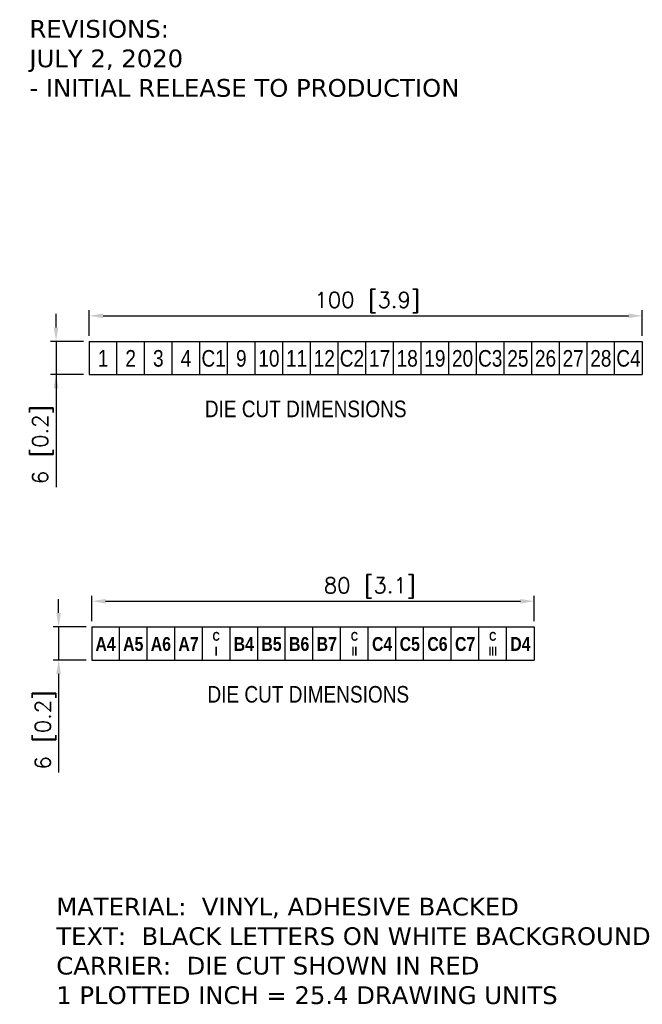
# Model space of a CAD drawing. Extents: x 241 to 519, y -220 to -42.
# Tile 1 of 16: x 241 to 353, y -220 to -42. Entities that reach past the tile are written whole.
import ezdxf

# ---------------------------------------------------------------- set-up
doc = ezdxf.new("R2010")
doc.units = 0
doc.layers.get('0').update_dxf_attribs({"linetype": 'CONTINUOUS'})
doc.layers.get('DEFPOINTS').update_dxf_attribs({"linetype": 'CONTINUOUS'})
for name, color, linetype in [('DIECUT', 1, 'CONTINUOUS'), ('SHEET', 7, 'CONTINUOUS'), ('TEXT', 7, 'CONTINUOUS')]:
    doc.layers.add(name, color=color, linetype=linetype)
doc.styles.add('MX_NOTE_STANDARD', font='txt.shx', dxfattribs={"bigfont": 'extfont.shx'})
doc.dimstyles.new('MXDIMSTYLE', dxfattribs={"dimtxt": 2.8, "dimasz": 2.5, "dimexe": 1, "dimexo": 1, "dimgap": 1, "dimtad": 1, "dimdec": 4, "dimdsep": 46, "dimtxsty": 'MX_NOTE_STANDARD', "dimcen": 2.5, "dimadec": 0, "dimazin": 0, "dimtfac": 1, "dimtdec": 4, "dimtmove": 0, "dimatfit": 3, "dimfxl": 0, "dimtolj": 1, "dimtzin": 0, "dimarcsym": 0})

# ---------------------------------------------------------------- blocks, each defined once
blk = doc.blocks.new('*D12')
at = {"color": 0, "linetype": 'ByBlock'}
for p, q in [((528.89, -60.75), (528.89, -58.25)), ((533.87, -63.25), (527.89, -63.25)), ((528.89, -63.25), (528.89, -69.25)), ((533.87, -69.25), (527.89, -69.25)), ((528.89, -71.75), (528.89, -89.59))]:
    blk.add_line(p, q, dxfattribs=at)
for points in [[(528.47, -60.75), (529.3, -60.75), (528.89, -63.25)], [(528.47, -71.75), (529.3, -71.75), (528.89, -69.25)]]:
    blk.add_solid(points, dxfattribs=at)
at = {"layer": 'DEFPOINTS', "color": 0, "linetype": 'ByBlock'}
for p in [(534.87, -63.25), (528.89, -69.25), (534.87, -69.25)]:
    blk.add_point(p, dxfattribs=at)
at = {"color": 0, "linetype": 'ByBlock', "insert": (526.49, -81.92), "char_height": 2.8, "attachment_point": 5, "rotation": 90, "style": 'MX_NOTE_STANDARD'}
blk.add_mtext('\\A1;6 [0.2]', dxfattribs=at)
blk = doc.blocks.new('*D15')
at = {"layer": 'DEFPOINTS', "color": 0, "linetype": 'Continuous'}
for p in [(333.77, -146.81), (253.77, -151.44), (333.77, -151.44)]:
    blk.add_point(p, dxfattribs=at)
at = {"layer": 'TEXT', "color": 0, "linetype": 'Continuous', "lineweight": -2}
for p, q in [((253.77, -150.44), (253.77, -145.81)), ((333.77, -150.44), (333.77, -145.81)), ((256.27, -146.81), (331.27, -146.81))]:
    blk.add_line(p, q, dxfattribs=at)
at = {"layer": 'TEXT', "color": 0, "linetype": 'Continuous'}
for points in [[(256.27, -146.4), (256.27, -147.23), (253.77, -146.81)], [(331.27, -146.4), (331.27, -147.23), (333.77, -146.81)]]:
    blk.add_solid(points, dxfattribs=at)
at = {"layer": 'TEXT', "color": 0, "linetype": 'Continuous', "insert": (304.06, -144.41), "char_height": 2.8, "attachment_point": 5, "style": 'MX_NOTE_STANDARD'}
blk.add_mtext('\\A1;80 [3.1]', dxfattribs=at)
blk = doc.blocks.new('*D22')
at = {"layer": 'DEFPOINTS', "color": 0}
for p in [(253.31, -99.85), (247.32, -105.85), (253.31, -105.85)]:
    blk.add_point(p, dxfattribs=at)
at = {"layer": 'TEXT', "color": 0, "linetype": 'Continuous', "lineweight": -2}
for p, q in [((247.32, -97.35), (247.32, -94.85)), ((252.31, -99.85), (246.32, -99.85)), ((247.32, -99.85), (247.32, -105.85)), ((252.31, -105.85), (246.32, -105.85)), ((247.32, -105.85), (247.32, -126.19)), ((247.32, -108.35), (247.32, -110.85))]:
    blk.add_line(p, q, dxfattribs=at)
at = {"layer": 'TEXT', "color": 0}
for points in [[(246.91, -97.35), (247.74, -97.35), (247.32, -99.85)], [(247.74, -108.35), (246.91, -108.35), (247.32, -105.85)]]:
    blk.add_solid(points, dxfattribs=at)
at = {"layer": 'TEXT', "color": 0, "linetype": 'Continuous', "insert": (244.92, -118.52), "char_height": 2.8, "attachment_point": 5, "rotation": 90, "style": 'MX_NOTE_STANDARD'}
blk.add_mtext('\\A1;6 [0.2]', dxfattribs=at)
blk = doc.blocks.new('*D23')
at = {"layer": 'DEFPOINTS', "color": 0}
for p in [(353.31, -95.22), (253.31, -99.85), (353.31, -99.85)]:
    blk.add_point(p, dxfattribs=at)
at = {"layer": 'TEXT', "color": 0, "linetype": 'Continuous', "lineweight": -2}
for p, q in [((253.31, -98.85), (253.31, -94.22)), ((353.31, -98.85), (353.31, -94.22)), ((255.81, -95.22), (350.81, -95.22))]:
    blk.add_line(p, q, dxfattribs=at)
at = {"layer": 'TEXT', "color": 0}
for points in [[(255.81, -94.81), (255.81, -95.64), (253.31, -95.22)], [(350.81, -95.64), (350.81, -94.81), (353.31, -95.22)]]:
    blk.add_solid(points, dxfattribs=at)
at = {"layer": 'TEXT', "color": 0, "linetype": 'Continuous', "insert": (303.59, -92.82), "char_height": 2.8, "attachment_point": 5, "style": 'MX_NOTE_STANDARD'}
blk.add_mtext('\\A1;100 [3.9]', dxfattribs=at)

msp = doc.modelspace()

# ---------------------------------------------------------------- linework, layer by layer
at = {"layer": 'DIECUT', "linetype": 'Continuous'}
for p, q in [((253.77, -151.44), (333.77, -151.44)), ((253.77, -151.44), (253.77, -157.44)), ((333.77, -151.44), (333.77, -157.44)), ((253.77, -157.44), (333.77, -157.44))]:
    msp.add_line(p, q, dxfattribs=at)
at = {"layer": 'SHEET', "color": 1, "linetype": 'Continuous'}
for p, q in [((253.31, -99.85), (353.31, -99.85)), ((253.31, -99.85), (253.31, -105.85)), ((353.31, -99.85), (353.31, -105.85)), ((253.31, -105.85), (353.31, -105.85))]:
    msp.add_line(p, q, dxfattribs=at)
at = {"layer": 'TEXT', "linetype": 'Continuous'}
for p, q in [((258.31, -105.85), (258.31, -99.85)), ((263.31, -105.85), (263.31, -99.85)), ((268.31, -105.85), (268.31, -99.85)), ((273.31, -105.85), (273.31, -99.85)), ((278.31, -105.85), (278.31, -99.85)), ((283.31, -105.85), (283.31, -99.85)), ((288.31, -105.85), (288.31, -99.85)), ((293.31, -105.85), (293.31, -99.85)), ((298.31, -105.85), (298.31, -99.85)), ((303.31, -105.85), (303.31, -99.85)), ((308.31, -105.85), (308.31, -99.85)), ((313.31, -105.85), (313.31, -99.85)), ((318.31, -105.85), (318.31, -99.85)), ((323.31, -105.85), (323.31, -99.85)), ((328.31, -105.85), (328.31, -99.85)), ((333.31, -105.85), (333.31, -99.85)), ((338.31, -105.85), (338.31, -99.85)), ((343.31, -105.85), (343.31, -99.85)), ((348.31, -105.85), (348.31, -99.85)), ((258.77, -157.44), (258.77, -151.44)), ((263.77, -157.44), (263.77, -151.44)), ((268.77, -157.44), (268.77, -151.44)), ((273.77, -157.44), (273.77, -151.44)), ((278.77, -157.44), (278.77, -151.44)), ((283.77, -157.44), (283.77, -151.44)), ((288.77, -157.44), (288.77, -151.44)), ((293.77, -157.44), (293.77, -151.44)), ((298.77, -157.44), (298.77, -151.44)), ((303.77, -157.44), (303.77, -151.44)), ((308.77, -157.44), (308.77, -151.44)), ((313.77, -157.44), (313.77, -151.44)), ((318.77, -157.44), (318.77, -151.44)), ((323.77, -157.44), (323.77, -151.44)), ((328.77, -157.44), (328.77, -151.44))]:
    msp.add_line(p, q, dxfattribs=at)

# ---------------------------------------------------------------- texts
at = {"layer": 'TEXT', "linetype": 'Continuous', "char_height": 3.2, "attachment_point": 1, "style": 'MX_NOTE_STANDARD'}
for s, insert in [('{\\fVerdana|b0|i0|c0|p34;REVISIONS:\\PJULY 2, 2020\\P- INITIAL RELEASE TO PRODUCTION}', (242.51, -41.75)), ('\\fVerdana|b0|i0|c0|p34;MATERIAL:  VINYL, ADHESIVE BACKED\\PTEXT:  BLACK LETTERS ON WHITE BACKGROUND\\PCARRIER:  DIE CUT SHOWN IN RED\\P1 PLOTTED INCH = 25.4 DRAWING UNITS', (247.36, -200.42))]:
    msp.add_mtext(s, dxfattribs=dict(at, insert=insert))
at = {"layer": 'TEXT', "linetype": 'Continuous', "attachment_point": 2, "style": 'MX_NOTE_STANDARD'}
for s, insert, char_height, width in [('\\fArial Narrow|b0|i0|c0|p34;1', (255.81, -101.41), 3, 5), ('\\fArial Narrow|b0|i0|c0|p34;2', (260.81, -101.41), 3, 5), ('\\fArial Narrow|b0|i0|c0|p34;3', (265.81, -101.41), 3, 5), ('\\fArial Narrow|b0|i0|c0|p34;4', (270.81, -101.41), 3, 5), ('\\fArial Narrow|b0|i0|c0|p34;C1', (275.81, -101.41), 3, 5), ('\\fArial Narrow|b0|i0|c0|p34;9', (280.81, -101.41), 3, 5), ('\\fArial Narrow|b0|i0|c0|p34;10', (285.81, -101.41), 3, 5), ('\\fArial Narrow|b0|i0|c0|p34;11', (290.81, -101.41), 3, 5), ('\\fArial Narrow|b0|i0|c0|p34;12', (295.81, -101.41), 3, 5), ('\\fArial Narrow|b0|i0|c0|p34;C2', (300.81, -101.41), 3, 5), ('\\fArial Narrow|b0|i0|c0|p34;17', (305.81, -101.41), 3, 5), ('\\fArial Narrow|b0|i0|c0|p34;18', (310.81, -101.41), 3, 5), ('\\fArial Narrow|b0|i0|c0|p34;19', (315.81, -101.41), 3, 5), ('\\fArial Narrow|b0|i0|c0|p34;20', (320.81, -101.41), 3, 5), ('\\fArial Narrow|b0|i0|c0|p34;C3', (325.81, -101.41), 3, 5), ('\\fArial Narrow|b0|i0|c0|p34;25', (330.81, -101.41), 3, 5), ('\\fArial Narrow|b0|i0|c0|p34;26', (335.81, -101.41), 3, 5), ('\\fArial Narrow|b0|i0|c0|p34;27', (340.81, -101.41), 3, 5), ('\\fArial Narrow|b0|i0|c0|p34;28', (345.81, -101.41), 3, 5), ('\\fArial Narrow|b0|i0|c0|p34;C4', (350.81, -101.41), 3, 5), ('\\fArial Narrow|b0|i0|c0|p34;DIE CUT DIMENSIONS', (292.45, -110.55), 3, 50), ('\\fArial Narrow|b1|i0|c0|p34;C\\PI', (276.27, -152.36), 1.6, 5), ('\\fArial Narrow|b1|i0|c0|p34;C\\PII', (301.27, -152.36), 1.6, 5), ('\\fArial Narrow|b1|i0|c0|p34;C\\PIII', (326.27, -152.36), 1.6, 5), ('\\fArial Narrow|b1|i0|c0|p34;A4', (256.27, -153.29), 2.5, 5), ('\\fArial Narrow|b1|i0|c0|p34;A5', (261.27, -153.29), 2.5, 5), ('\\fArial Narrow|b1|i0|c0|p34;A6', (266.27, -153.29), 2.5, 5), ('\\fArial Narrow|b1|i0|c0|p34;A7', (271.27, -153.29), 2.5, 5), ('\\fArial Narrow|b1|i0|c0|p34;B4', (281.27, -153.29), 2.5, 5), ('\\fArial Narrow|b1|i0|c0|p34;B5', (286.27, -153.29), 2.5, 5), ('\\fArial Narrow|b1|i0|c0|p34;B6', (291.27, -153.29), 2.5, 5), ('\\fArial Narrow|b1|i0|c0|p34;B7', (296.27, -153.29), 2.5, 5), ('\\fArial Narrow|b1|i0|c0|p34;C4', (306.27, -153.29), 2.5, 5), ('\\fArial Narrow|b1|i0|c0|p34;C5', (311.27, -153.29), 2.5, 5), ('\\fArial Narrow|b1|i0|c0|p34;C6', (316.27, -153.29), 2.5, 5), ('\\fArial Narrow|b1|i0|c0|p34;C7', (321.27, -153.29), 2.5, 5), ('\\fArial Narrow|b1|i0|c0|p34;D4', (331.27, -153.29), 2.5, 5), ('\\fArial Narrow|b0|i0|c0|p34;DIE CUT DIMENSIONS', (292.92, -162.14), 3, 50)]:
    msp.add_mtext(s, dxfattribs=dict(at, insert=insert, char_height=char_height, width=width))

# ---------------------------------------------------------------- dimensions: what is measured, and where the dimension line sits
at = {"layer": 'TEXT', "linetype": 'Continuous'}
for base, p1, p2, picture, middle in [((353.31, -95.22), (253.31, -99.85), (353.31, -99.85), '*D23', (303.59, -95.22)), ((333.77, -146.81), (253.77, -151.44), (333.77, -151.44), '*D15', (304.06, -146.81))]:
    dim = msp.add_linear_dim(base=base, p1=p1, p2=p2, dimstyle='MXDIMSTYLE', override={"dimdec": 0}, dxfattribs=at)
    dim.commit()
    dim.dimension.update_dxf_attribs({"geometry": picture, "text_midpoint": middle, "dimtype": 160})
dim = msp.add_linear_dim(base=(247.32, -105.85), p1=(253.31, -99.85), p2=(253.31, -105.85), angle=90, dimstyle='MXDIMSTYLE', override={"dimdec": 0}, dxfattribs=at)
dim.commit()
dim.dimension.update_dxf_attribs({"geometry": '*D22', "text_midpoint": (247.32, -118.52), "dimtype": 160})
dim = msp.add_linear_dim(base=(247.79, -157.44), p1=(253.77, -151.44), p2=(253.77, -157.44), angle=90, dimstyle='MXDIMSTYLE', override={"dimdec": 0}, dxfattribs=at)
dim.commit()
dim.dimension.update_dxf_attribs({"geometry": '*D12', "text_midpoint": (247.79, -170.11), "dimtype": 160, "insert": (-281.1, -88.19)})

doc.saveas('drawing.dxf')
